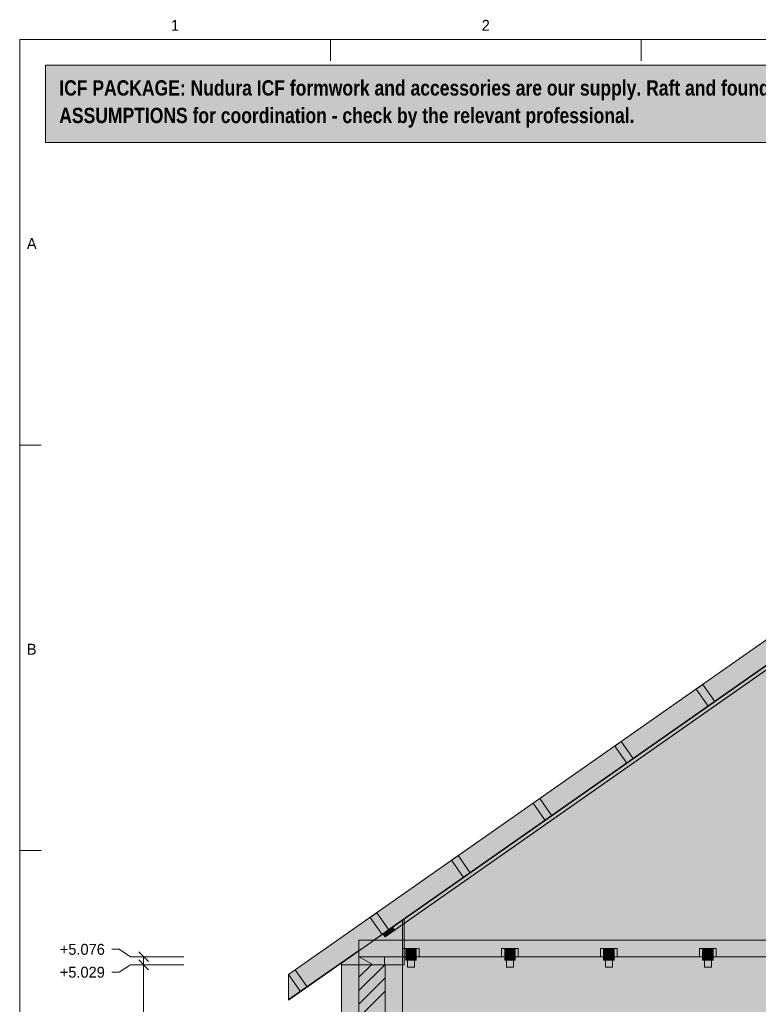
# Model space of a CAD drawing. Header units: millimetres. Extents: x 17 to 413, y 4 to 292.
# Tile 11 of 19: x 20 to 106, y 178 to 292. Entities that reach past the tile are written whole.
import ezdxf
from ezdxf.enums import TextEntityAlignment as Align

# ---------------------------------------------------------------- set-up
doc = ezdxf.new("R2010")
doc.units = ezdxf.units.MM
for name, color, linetype in [('FILL-C_BDBDBF', 7, 'Continuous'), ('FILL-C_CCB294', 7, 'Continuous'), ('FILL-EPS', 7, 'Continuous'), ('FILL-WHITE', 7, 'Continuous'), ('LINE-CORE', 7, 'Continuous'), ('LINE-INK', 7, 'Continuous'), ('LINE-RED', 7, 'Continuous'), ('LINE-STEEL_GREY', 7, 'Continuous'), ('LINE-TIMBER_DK', 7, 'Continuous'), ('TEXT-INK', 7, 'Continuous'), ('TEXT-STEEL_GREY', 7, 'Continuous')]:
    doc.layers.add(name, color=color, linetype=linetype)
doc.styles.add('OpenSansCondensed-Bold', font='OpenSansCondensed-Bold.ttf')

msp = doc.modelspace()

# ---------------------------------------------------------------- hatches: boundary and pattern name
at = {"layer": 'FILL-C_BDBDBF', "true_color": 0xbdbdbf}
h = msp.add_hatch(color=9, dxfattribs=at)
h.dxf.hatch_style = 1
h.paths.add_polyline_path([(62.48, 182.39), (62.48, 176.31), (61.96, 176.31), (59.43, 176.31), (59.43, 182.39), (59.5, 182.39)])
at = {"layer": 'FILL-C_CCB294', "true_color": 0xccb294}
h = msp.add_hatch(color=253, dxfattribs=at)
h.dxf.hatch_style = 1
h.paths.add_polyline_path([(59.43, 182.39), (59.43, 183.05), (59.43, 183.33), (60.32, 183.33), (62.43, 183.33), (62.43, 182.67), (62.43, 182.39), (61.55, 182.39)])
h = msp.add_hatch(color=253, dxfattribs=at)
h.dxf.hatch_style = 1
h.paths.add_polyline_path([(59.43, 182.39), (59.43, 183.05), (59.43, 183.33), (60.32, 183.33), (62.43, 183.33), (62.43, 182.67), (62.43, 182.39), (61.55, 182.39)])
at = {"layer": 'FILL-EPS', "true_color": 0xccffff}
h = msp.add_hatch(color=7, dxfattribs=at)
h.dxf.hatch_style = 1
h.paths.add_polyline_path([(57.4, 182.39), (59.43, 182.39), (59.43, 176.31), (59.41, 176.31), (59.41, 176.05), (59.41, 175.81), (58.41, 175.81), (57.4, 175.81), (57.4, 178.04), (57.4, 179.21), (57.4, 180.02)])
h = msp.add_hatch(color=7, dxfattribs=at)
h.dxf.hatch_style = 1
h.paths.add_polyline_path([(64.51, 177.41), (64.51, 176.31), (62.48, 176.31), (62.48, 182.39), (64.51, 182.39)])
at = {"layer": 'FILL-WHITE', "true_color": 0xfff5f0}
h = msp.add_hatch(color=7, dxfattribs=at)
h.dxf.hatch_style = 1
h.paths.add_polyline_path([(23, 278), (307, 278), (307, 287), (23, 287)])
at = {"layer": 'FILL-WHITE', "true_color": 0xffffff}
h = msp.add_hatch(color=7, dxfattribs=at)
h.dxf.hatch_style = 1
h.paths.add_polyline_path([(51.26, 181.27), (156.3, 254.82), (156.3, 251.84), (51.26, 178.29), (51.26, 181.27)])
h = msp.add_hatch(color=7, dxfattribs=at)
h.dxf.hatch_style = 1
h.paths.add_polyline_path([(51.26, 178.29), (51.26, 181.27), (156.3, 254.82), (156.3, 251.84), (51.26, 178.29)])
h = msp.add_hatch(color=7, dxfattribs=at)
h.dxf.hatch_style = 1
h.paths.add_polyline_path([(51.26, 181.27), (156.3, 254.82), (156.3, 251.84), (51.26, 178.29)])
h = msp.add_hatch(color=7, dxfattribs=at)
h.dxf.hatch_style = 1
h.paths.add_polyline_path([(51.26, 181.27), (156.3, 254.82), (156.3, 251.84), (51.26, 178.29), (51.26, 181.27)])
h = msp.add_hatch(color=7, dxfattribs=at)
h.dxf.hatch_style = 1
h.paths.add_polyline_path([(51.26, 181.27), (59.43, 186.99), (156.3, 254.82), (156.3, 251.89), (61.16, 185.27), (59.43, 185.27), (59.43, 184.06), (51.26, 178.34)])
h = msp.add_hatch(color=7, dxfattribs=at)
h.dxf.hatch_style = 1
h.paths.add_polyline_path([(51.26, 181.27), (51.26, 181.27), (156.3, 254.82), (156.3, 251.89), (61.16, 185.27), (59.43, 185.27), (59.43, 184.06), (51.26, 178.34), (51.26, 181.27), (51.26, 181.27)])
h = msp.add_hatch(color=7, dxfattribs=at)
h.dxf.hatch_style = 1
h.paths.add_polyline_path([(51.26, 181.27), (59.43, 186.99), (156.3, 254.82), (156.3, 251.89), (61.16, 185.27), (59.43, 185.27), (59.43, 184.06), (51.26, 178.34)])
h = msp.add_hatch(color=7, dxfattribs=at)
h.dxf.hatch_style = 1
h.paths.add_polyline_path([(51.26, 181.27), (51.26, 181.27), (156.3, 254.82), (156.3, 251.89), (61.16, 185.27), (59.43, 185.27), (59.43, 184.06), (51.26, 178.34), (51.26, 181.27), (51.26, 181.27)])
h = msp.add_hatch(color=7, dxfattribs=at)
h.dxf.hatch_style = 1
h.paths.add_polyline_path([(51.26, 181.27), (59.43, 186.99), (156.3, 254.82), (156.3, 251.89), (61.16, 185.27), (59.43, 185.27), (59.43, 184.06), (51.26, 178.34)])
h = msp.add_hatch(color=7, dxfattribs=at)
h.dxf.hatch_style = 1
h.paths.add_polyline_path([(51.26, 181.27), (51.26, 181.27), (156.3, 254.82), (156.3, 251.89), (61.16, 185.27), (59.43, 185.27), (59.43, 184.06), (51.26, 178.34), (51.26, 181.27), (51.26, 181.27)])
h = msp.add_hatch(color=7, dxfattribs=at)
h.dxf.hatch_style = 1
h.paths.add_polyline_path([(51.26, 181.27), (59.43, 186.99), (156.3, 254.82), (156.3, 251.89), (61.16, 185.27), (59.43, 185.27), (59.43, 184.06), (51.26, 178.34)])
h = msp.add_hatch(color=7, dxfattribs=at)
h.dxf.hatch_style = 1
h.paths.add_polyline_path([(51.26, 181.27), (51.26, 181.27), (156.3, 254.82), (156.3, 251.89), (61.16, 185.27), (59.43, 185.27), (59.43, 184.06), (51.26, 178.34), (51.26, 181.27), (51.26, 181.27)])
h = msp.add_hatch(color=7, dxfattribs=at)
h.dxf.hatch_style = 1
h.paths.add_polyline_path([(51.26, 181.27), (59.43, 186.99), (156.3, 254.82), (156.3, 251.89), (61.16, 185.27), (59.43, 185.27), (59.43, 184.06), (51.26, 178.34)])
h = msp.add_hatch(color=7, dxfattribs=at)
h.dxf.hatch_style = 1
h.paths.add_polyline_path([(51.26, 181.27), (51.26, 181.27), (156.3, 254.82), (156.3, 251.89), (61.16, 185.27), (59.43, 185.27), (59.43, 184.06), (51.26, 178.34), (51.26, 181.27), (51.26, 181.27)])
h = msp.add_hatch(color=7, dxfattribs=at)
h.dxf.hatch_style = 1
h.paths.add_polyline_path([(51.26, 181.27), (59.43, 186.99), (156.3, 254.82), (156.3, 251.89), (61.16, 185.27), (59.43, 185.27), (59.43, 184.06), (51.26, 178.34)])
h = msp.add_hatch(color=7, dxfattribs=at)
h.dxf.hatch_style = 1
h.paths.add_polyline_path([(51.26, 181.27), (51.26, 181.27), (156.3, 254.82), (156.3, 251.89), (61.16, 185.27), (59.43, 185.27), (59.43, 184.06), (51.26, 178.34), (51.26, 181.27), (51.26, 181.27)])
h = msp.add_hatch(color=7, dxfattribs=at)
h.dxf.hatch_style = 1
h.paths.add_polyline_path([(51.26, 181.27), (59.43, 186.99), (156.3, 254.82), (156.3, 251.89), (61.16, 185.27), (59.43, 185.27), (59.43, 184.06), (51.26, 178.34)])
h = msp.add_hatch(color=7, dxfattribs=at)
h.dxf.hatch_style = 1
h.paths.add_polyline_path([(51.26, 181.27), (51.26, 181.27), (156.3, 254.82), (156.3, 251.89), (61.16, 185.27), (59.43, 185.27), (59.43, 184.06), (51.26, 178.34), (51.26, 181.27), (51.26, 181.27)])
h = msp.add_hatch(color=7, dxfattribs=at)
h.dxf.hatch_style = 1
h.paths.add_polyline_path([(64.52, 187.57), (148.53, 246.4), (164.07, 246.4), (248.09, 187.57), (248.09, 136.67), (64.52, 136.67)])
h.paths.add_polyline_path([(176.8, 154.46), (176.8, 175.81), (162.79, 175.81), (162.79, 154.46)], flags=0)
h = msp.add_hatch(color=7, dxfattribs=at)
h.dxf.hatch_style = 1
h.paths.add_polyline_path([(64.52, 182.39), (64.72, 182.39), (64.72, 187.71), (148.53, 246.4), (164.07, 246.4), (165.17, 245.63), (165.97, 245.07), (165.99, 245.06), (247.16, 188.22), (247.89, 187.71), (247.89, 182.39), (248.09, 182.39), (248.09, 136.67), (64.52, 136.67)])
h.paths.add_polyline_path([(177.3, 154.46), (177.3, 176.31), (177.27, 176.3), (177.27, 176.31), (162.29, 176.31), (162.29, 154.46)], flags=0)
h = msp.add_hatch(color=7, dxfattribs=at)
h.dxf.hatch_style = 1
h.paths.add_polyline_path([(63.34, 186.79), (127.7, 231.85), (127.76, 231.77), (127.76, 231.76), (127.95, 231.49), (63.59, 186.43), (63.34, 186.79)])
h = msp.add_hatch(color=7, dxfattribs=at)
h.dxf.hatch_style = 1
h.paths.add_polyline_path([(62.48, 185.64), (62.23, 186), (125.44, 230.27), (125.5, 230.18), (125.69, 229.91), (62.48, 185.64), (62.47, 185.64)])
h = msp.add_hatch(color=7, dxfattribs=at)
h.dxf.hatch_style = 1
h.paths.add_polyline_path([(100.83, 212.99), (100.06, 212.46), (98.66, 214.45), (99.43, 214.99)])
h = msp.add_hatch(color=7, dxfattribs=at)
h.dxf.hatch_style = 1
h.paths.add_polyline_path([(100.83, 212.99), (100.06, 212.46), (98.66, 214.45), (99.43, 214.99)])
h = msp.add_hatch(color=7, dxfattribs=at)
h.dxf.hatch_style = 1
h.paths.add_polyline_path([(89.95, 208.36), (91.35, 206.36), (90.58, 205.82), (89.18, 207.82)])
h = msp.add_hatch(color=7, dxfattribs=at)
h.dxf.hatch_style = 1
h.paths.add_polyline_path([(89.95, 208.36), (91.35, 206.36), (90.58, 205.82), (89.18, 207.82)])
h = msp.add_hatch(color=7, dxfattribs=at)
h.dxf.hatch_style = 1
h.paths.add_polyline_path([(80.47, 201.72), (81.87, 199.72), (81.1, 199.18), (79.7, 201.18)])
h = msp.add_hatch(color=7, dxfattribs=at)
h.dxf.hatch_style = 1
h.paths.add_polyline_path([(80.47, 201.72), (81.87, 199.72), (81.1, 199.18), (79.7, 201.18)])
h = msp.add_hatch(color=7, dxfattribs=at)
h.dxf.hatch_style = 1
h.paths.add_polyline_path([(72.39, 193.08), (71.62, 192.54), (70.22, 194.54), (70.99, 195.08)])
h = msp.add_hatch(color=7, dxfattribs=at)
h.dxf.hatch_style = 1
h.paths.add_polyline_path([(72.39, 193.08), (71.62, 192.54), (70.22, 194.54), (70.99, 195.08)])
h = msp.add_hatch(color=7, dxfattribs=at)
h.dxf.hatch_style = 1
h.paths.add_polyline_path([(62.91, 186.45), (62.14, 185.91), (60.74, 187.9), (61.51, 188.44)])
h = msp.add_hatch(color=7, dxfattribs=at)
h.dxf.hatch_style = 1
h.paths.add_polyline_path([(62.91, 186.45), (62.14, 185.91), (60.74, 187.9), (61.51, 188.44)])
h = msp.add_hatch(color=7, dxfattribs=at)
h.dxf.hatch_style = 1
h.paths.add_polyline_path([(57.4, 136.67), (57.4, 166.04), (57.4, 166.06), (57.4, 182.59), (64.52, 187.57), (64.52, 187.6), (64.52, 187.6), (64.53, 187.6), (64.53, 187.6), (64.53, 187.59), (64.52, 187.57), (64.52, 136.67)])
h = msp.add_hatch(color=7, dxfattribs=at)
h.dxf.hatch_style = 1
h.paths.add_polyline_path([(57.4, 182.59), (60.94, 185.07), (64.52, 187.57), (64.52, 182.39), (57.4, 182.39)])
h = msp.add_hatch(color=7, dxfattribs=at)
h.dxf.hatch_style = 1
h.paths.add_polyline_path([(62.48, 185.64), (62.23, 186), (63.34, 186.79), (63.59, 186.43)])
h = msp.add_hatch(color=7, dxfattribs=at)
h.dxf.hatch_style = 1
h.paths.add_polyline_path([(64.72, 187.71), (64.72, 182.39), (64.52, 182.39), (64.52, 187.57)])
h = msp.add_hatch(color=7, dxfattribs=at)
h.dxf.hatch_style = 1
h.paths.add_polyline_path([(59.43, 185.27), (253.17, 185.27), (253.17, 183.33), (59.43, 183.33)])
h = msp.add_hatch(color=7, dxfattribs=at)
h.dxf.hatch_style = 1
h.paths.add_polyline_path([(59.43, 185.27), (253.17, 185.27), (253.17, 183.33), (59.43, 183.33)])
h = msp.add_hatch(color=7, dxfattribs=at)
h.dxf.hatch_style = 1
h.paths.add_polyline_path([(59.43, 185.27), (253.17, 185.27), (253.17, 183.33), (59.43, 183.33)])
h = msp.add_hatch(color=7, dxfattribs=at)
h.dxf.hatch_style = 1
h.paths.add_polyline_path([(59.43, 185.27), (253.17, 185.27), (253.17, 183.33), (59.43, 183.33)])
h = msp.add_hatch(color=7, dxfattribs=at)
h.dxf.hatch_style = 1
h.paths.add_polyline_path([(59.43, 185.27), (253.17, 185.27), (253.17, 183.33), (59.43, 183.33)])
h = msp.add_hatch(color=7, dxfattribs=at)
h.dxf.hatch_style = 1
h.paths.add_polyline_path([(59.43, 185.27), (253.17, 185.27), (253.17, 183.33), (59.43, 183.33)])
h = msp.add_hatch(color=7, dxfattribs=at)
h.dxf.hatch_style = 1
h.paths.add_polyline_path([(59.43, 185.27), (253.17, 185.27), (253.17, 183.33), (59.43, 183.33)])
h = msp.add_hatch(color=7, dxfattribs=at)
h.dxf.hatch_style = 1
h.paths.add_polyline_path([(59.43, 185.27), (253.17, 185.27), (253.17, 183.33), (59.43, 183.33)])
h = msp.add_hatch(color=7, dxfattribs=at)
h.dxf.hatch_style = 1
h.paths.add_polyline_path([(59.43, 185.27), (253.17, 185.27), (253.17, 183.33), (59.43, 183.33)])
h = msp.add_hatch(color=7, dxfattribs=at)
h.dxf.hatch_style = 1
h.paths.add_polyline_path([(59.43, 185.27), (253.17, 185.27), (253.17, 183.33), (59.43, 183.33)])
h = msp.add_hatch(color=7, dxfattribs=at)
h.dxf.hatch_style = 1
h.paths.add_polyline_path([(59.43, 185.27), (253.17, 185.27), (253.17, 183.33), (59.43, 183.33)])
h = msp.add_hatch(color=7, dxfattribs=at)
h.dxf.hatch_style = 1
h.paths.add_polyline_path([(59.43, 185.27), (253.17, 185.27), (253.17, 183.33), (59.43, 183.33)])
h = msp.add_hatch(color=7, dxfattribs=at)
h.dxf.hatch_style = 1
h.paths.add_polyline_path([(59.43, 185.27), (253.17, 185.27), (253.17, 183.33), (59.43, 183.33)])
h = msp.add_hatch(color=7, dxfattribs=at)
h.dxf.hatch_style = 1
h.paths.add_polyline_path([(59.43, 185.27), (253.17, 185.27), (253.17, 183.33), (59.43, 183.33)])
h = msp.add_hatch(color=7, dxfattribs=at)
h.dxf.hatch_style = 1
h.paths.add_polyline_path([(59.43, 183.33), (62.43, 183.33), (62.43, 182.39), (59.43, 182.39)])
h = msp.add_hatch(color=7, dxfattribs=at)
h.dxf.hatch_style = 1
h.paths.add_polyline_path([(64.52, 184.27), (64.88, 184.27), (66.46, 184.27), (66.46, 183.33), (66.1, 183.33), (66.1, 182.93), (64.88, 182.93), (64.88, 183.33), (64.52, 183.33)])
h = msp.add_hatch(color=7, dxfattribs=at)
h.dxf.hatch_style = 1
h.paths.add_polyline_path([(66.1, 184.27), (66.46, 184.27), (66.46, 183.33), (66.1, 183.33), (66.1, 182.93), (64.88, 182.93), (64.88, 183.33), (64.52, 183.33), (64.52, 184.27)])
h = msp.add_hatch(color=7, dxfattribs=at)
h.dxf.hatch_style = 1
h.paths.add_polyline_path([(64.88, 184.27), (66.1, 184.27), (66.1, 182.93), (64.88, 182.93)])
h = msp.add_hatch(color=7, dxfattribs=at)
h.dxf.hatch_style = 1
h.paths.add_polyline_path([(64.88, 184.27), (66.1, 184.27), (66.1, 182.93), (64.88, 182.93)])
h = msp.add_hatch(color=7, dxfattribs=at)
h.dxf.hatch_style = 1
h.paths.add_polyline_path([(65.09, 183.93), (65.89, 183.93), (65.89, 182.13), (65.09, 182.13)])
h = msp.add_hatch(color=7, dxfattribs=at)
h.dxf.hatch_style = 1
h.paths.add_polyline_path([(65.09, 183.93), (65.89, 183.93), (65.89, 182.13), (65.09, 182.13)])
h = msp.add_hatch(color=7, dxfattribs=at)
h.dxf.hatch_style = 1
h.paths.add_polyline_path([(76.03, 184.27), (76.39, 184.27), (77.97, 184.27), (77.97, 183.33), (77.61, 183.33), (77.61, 182.93), (76.39, 182.93), (76.39, 183.33), (76.03, 183.33)])
h = msp.add_hatch(color=7, dxfattribs=at)
h.dxf.hatch_style = 1
h.paths.add_polyline_path([(77.61, 184.27), (77.97, 184.27), (77.97, 183.33), (77.61, 183.33), (77.61, 182.93), (76.39, 182.93), (76.39, 183.33), (76.03, 183.33), (76.03, 184.27)])
h = msp.add_hatch(color=7, dxfattribs=at)
h.dxf.hatch_style = 1
h.paths.add_polyline_path([(76.39, 184.27), (77.61, 184.27), (77.61, 182.93), (76.39, 182.93)])
h = msp.add_hatch(color=7, dxfattribs=at)
h.dxf.hatch_style = 1
h.paths.add_polyline_path([(76.39, 184.27), (77.61, 184.27), (77.61, 182.93), (76.39, 182.93)])
h = msp.add_hatch(color=7, dxfattribs=at)
h.dxf.hatch_style = 1
h.paths.add_polyline_path([(76.6, 183.93), (77.4, 183.93), (77.4, 182.13), (76.6, 182.13)])
h = msp.add_hatch(color=7, dxfattribs=at)
h.dxf.hatch_style = 1
h.paths.add_polyline_path([(76.6, 183.93), (77.4, 183.93), (77.4, 182.13), (76.6, 182.13)])
h = msp.add_hatch(color=7, dxfattribs=at)
h.dxf.hatch_style = 1
h.paths.add_polyline_path([(87.54, 184.27), (87.9, 184.27), (89.48, 184.27), (89.48, 183.33), (89.12, 183.33), (89.12, 182.93), (87.9, 182.93), (87.9, 183.33), (87.54, 183.33)])
h = msp.add_hatch(color=7, dxfattribs=at)
h.dxf.hatch_style = 1
h.paths.add_polyline_path([(89.12, 184.27), (89.48, 184.27), (89.48, 183.33), (89.12, 183.33), (89.12, 182.93), (87.9, 182.93), (87.9, 183.33), (87.54, 183.33), (87.54, 184.27)])
h = msp.add_hatch(color=7, dxfattribs=at)
h.dxf.hatch_style = 1
h.paths.add_polyline_path([(87.9, 184.27), (89.12, 184.27), (89.12, 182.93), (87.9, 182.93)])
h = msp.add_hatch(color=7, dxfattribs=at)
h.dxf.hatch_style = 1
h.paths.add_polyline_path([(87.9, 184.27), (89.12, 184.27), (89.12, 182.93), (87.9, 182.93)])
h = msp.add_hatch(color=7, dxfattribs=at)
h.dxf.hatch_style = 1
h.paths.add_polyline_path([(88.11, 183.93), (88.91, 183.93), (88.91, 182.13), (88.11, 182.13)])
h = msp.add_hatch(color=7, dxfattribs=at)
h.dxf.hatch_style = 1
h.paths.add_polyline_path([(88.91, 183.93), (88.91, 182.13), (88.11, 182.13), (88.11, 183.93)])
h = msp.add_hatch(color=7, dxfattribs=at)
h.dxf.hatch_style = 1
h.paths.add_polyline_path([(99.05, 184.27), (99.41, 184.27), (100.99, 184.27), (100.99, 183.33), (100.63, 183.33), (100.63, 182.93), (99.41, 182.93), (99.41, 183.33), (99.05, 183.33)])
h = msp.add_hatch(color=7, dxfattribs=at)
h.dxf.hatch_style = 1
h.paths.add_polyline_path([(100.63, 184.27), (100.99, 184.27), (100.99, 183.33), (100.63, 183.33), (100.63, 182.93), (99.41, 182.93), (99.41, 183.33), (99.05, 183.33), (99.05, 184.27)])
h = msp.add_hatch(color=7, dxfattribs=at)
h.dxf.hatch_style = 1
h.paths.add_polyline_path([(99.41, 184.27), (100.63, 184.27), (100.63, 182.93), (99.41, 182.93)])
h = msp.add_hatch(color=7, dxfattribs=at)
h.dxf.hatch_style = 1
h.paths.add_polyline_path([(99.41, 184.27), (100.63, 184.27), (100.63, 182.93), (99.41, 182.93)])
h = msp.add_hatch(color=7, dxfattribs=at)
h.dxf.hatch_style = 1
h.paths.add_polyline_path([(99.62, 183.93), (100.42, 183.93), (100.42, 182.13), (99.62, 182.13)])
h = msp.add_hatch(color=7, dxfattribs=at)
h.dxf.hatch_style = 1
h.paths.add_polyline_path([(100.42, 183.93), (100.42, 182.13), (99.62, 182.13), (99.62, 183.93)])
h = msp.add_hatch(color=7, dxfattribs=at)
h.dxf.hatch_style = 1
h.paths.add_polyline_path([(57.4, 182.39), (64.51, 182.39), (64.51, 182.4), (64.51, 182.39), (64.52, 182.39), (64.52, 136.67), (64.52, 136.67), (64.52, 136.67), (64.52, 136.65), (64.52, 136.64), (64.52, 136.64), (64.52, 136.64), (64.52, 136.64), (64.52, 136.64), (64.51, 136.67), (57.4, 136.67), (57.4, 166.08), (57.4, 166.1)])
h = msp.add_hatch(color=7, dxfattribs=at)
h.dxf.hatch_style = 1
h.paths.add_polyline_path([(57.4, 182.39), (64.51, 182.39), (64.51, 136.67), (57.4, 136.67)])
h = msp.add_hatch(color=7, dxfattribs=at)
h.dxf.hatch_style = 1
h.paths.add_polyline_path([(53.43, 179.81), (52.66, 179.27), (51.26, 181.27), (52.03, 181.81)])
h = msp.add_hatch(color=7, dxfattribs=at)
h.dxf.hatch_style = 1
h.paths.add_polyline_path([(53.43, 179.81), (52.66, 179.27), (51.26, 181.27), (52.03, 181.81)])

# ---------------------------------------------------------------- linework, layer by layer
at = {"layer": 'LINE-CORE', "lineweight": 5}
for points in [[(51.26, 181.27), (51.26, 181.27), (51.26, 181.27), (156.3, 254.82), (156.3, 251.84), (156.3, 251.84), (156.3, 251.84), (156.3, 251.84), (51.26, 178.29), (51.26, 181.27), (51.26, 181.27)], [(51.26, 178.29), (51.26, 181.27), (156.3, 254.82), (156.3, 254.82), (156.3, 254.82), (156.3, 254.82), (156.3, 251.84), (51.26, 178.29), (51.26, 178.29)], [(51.26, 181.27), (156.3, 254.82), (156.3, 254.82), (156.3, 254.82), (156.3, 254.82), (156.3, 251.84), (51.26, 178.29), (51.26, 178.29), (51.26, 178.29)], [(51.26, 181.27), (51.26, 181.27), (51.26, 181.27), (156.3, 254.82), (156.3, 251.84), (156.3, 251.84), (156.3, 251.84), (156.3, 251.84), (51.26, 178.29), (51.26, 181.27), (51.26, 181.27)], [(51.26, 181.27), (59.43, 186.99), (156.3, 254.82), (156.3, 251.89), (61.16, 185.27), (59.43, 185.27), (59.43, 184.06), (51.26, 178.34)], [(51.26, 181.27), (51.26, 181.27), (156.3, 254.82), (156.3, 251.89), (61.16, 185.27), (59.43, 185.27), (59.43, 184.06), (59.43, 184.06), (59.43, 184.06), (59.43, 184.06), (51.26, 178.34), (51.26, 181.27), (51.26, 181.27)], [(51.26, 181.27), (59.43, 186.99), (156.3, 254.82), (156.3, 251.89), (61.16, 185.27), (59.43, 185.27), (59.43, 184.06), (51.26, 178.34)], [(51.26, 181.27), (51.26, 181.27), (156.3, 254.82), (156.3, 251.89), (61.16, 185.27), (59.43, 185.27), (59.43, 184.06), (59.43, 184.06), (59.43, 184.06), (59.43, 184.06), (51.26, 178.34), (51.26, 181.27), (51.26, 181.27)], [(51.26, 181.27), (59.43, 186.99), (156.3, 254.82), (156.3, 251.89), (61.16, 185.27), (59.43, 185.27), (59.43, 184.06), (51.26, 178.34)], [(51.26, 181.27), (51.26, 181.27), (156.3, 254.82), (156.3, 251.89), (61.16, 185.27), (59.43, 185.27), (59.43, 184.06), (59.43, 184.06), (59.43, 184.06), (59.43, 184.06), (51.26, 178.34), (51.26, 181.27), (51.26, 181.27)], [(51.26, 181.27), (59.43, 186.99), (156.3, 254.82), (156.3, 251.89), (61.16, 185.27), (59.43, 185.27), (59.43, 184.06), (51.26, 178.34)], [(51.26, 181.27), (51.26, 181.27), (156.3, 254.82), (156.3, 251.89), (61.16, 185.27), (59.43, 185.27), (59.43, 184.06), (59.43, 184.06), (59.43, 184.06), (59.43, 184.06), (51.26, 178.34), (51.26, 181.27), (51.26, 181.27)], [(51.26, 181.27), (59.43, 186.99), (156.3, 254.82), (156.3, 251.89), (61.16, 185.27), (59.43, 185.27), (59.43, 184.06), (51.26, 178.34)], [(51.26, 181.27), (51.26, 181.27), (156.3, 254.82), (156.3, 251.89), (61.16, 185.27), (59.43, 185.27), (59.43, 184.06), (59.43, 184.06), (59.43, 184.06), (59.43, 184.06), (51.26, 178.34), (51.26, 181.27), (51.26, 181.27)], [(51.26, 181.27), (59.43, 186.99), (156.3, 254.82), (156.3, 251.89), (61.16, 185.27), (59.43, 185.27), (59.43, 184.06), (51.26, 178.34)], [(51.26, 181.27), (51.26, 181.27), (156.3, 254.82), (156.3, 251.89), (61.16, 185.27), (59.43, 185.27), (59.43, 184.06), (59.43, 184.06), (59.43, 184.06), (59.43, 184.06), (51.26, 178.34), (51.26, 181.27), (51.26, 181.27)], [(51.26, 181.27), (59.43, 186.99), (156.3, 254.82), (156.3, 251.89), (61.16, 185.27), (59.43, 185.27), (59.43, 184.06), (51.26, 178.34)], [(51.26, 181.27), (51.26, 181.27), (156.3, 254.82), (156.3, 251.89), (61.16, 185.27), (59.43, 185.27), (59.43, 184.06), (59.43, 184.06), (59.43, 184.06), (59.43, 184.06), (51.26, 178.34), (51.26, 181.27), (51.26, 181.27)], [(64.52, 187.57), (148.53, 246.4), (164.07, 246.4), (164.07, 246.4), (164.07, 246.4), (248.09, 187.57), (248.09, 187.57), (248.09, 136.67), (248.09, 136.67), (64.52, 136.67)], [(64.52, 182.39), (64.72, 182.39), (64.72, 187.71), (148.53, 246.4), (148.53, 246.4), (148.53, 246.4), (164.07, 246.4), (164.07, 246.4), (165.17, 245.63), (165.97, 245.07), (165.99, 245.06), (247.16, 188.22), (247.89, 187.71), (247.89, 182.39), (248.09, 182.39), (248.09, 136.67), (248.09, 136.67), (64.52, 136.67)], [(63.34, 186.79), (127.7, 231.85), (127.76, 231.77), (127.76, 231.76), (127.76, 231.76), (127.95, 231.49), (63.59, 186.43), (63.59, 186.43), (63.59, 186.43), (63.34, 186.79)], [(62.48, 185.64), (62.23, 186), (125.44, 230.27), (125.44, 230.27), (125.44, 230.27), (125.44, 230.27), (125.5, 230.18), (125.69, 229.91), (62.48, 185.64), (62.48, 185.64), (62.47, 185.64)], [(100.83, 212.99), (100.06, 212.46), (98.66, 214.45), (99.43, 214.99)], [(100.83, 212.99), (100.06, 212.46), (98.66, 214.45), (99.43, 214.99)], [(89.95, 208.36), (89.95, 208.36), (91.35, 206.36), (90.58, 205.82), (90.58, 205.82), (90.58, 205.82), (89.18, 207.82), (89.95, 208.36)], [(89.95, 208.36), (89.95, 208.36), (91.35, 206.36), (90.58, 205.82), (90.58, 205.82), (90.58, 205.82), (89.18, 207.82), (89.95, 208.36)], [(80.47, 201.72), (80.47, 201.72), (81.87, 199.72), (81.1, 199.18), (81.1, 199.18), (81.1, 199.18), (79.7, 201.18), (80.47, 201.72)], [(80.47, 201.72), (80.47, 201.72), (81.87, 199.72), (81.1, 199.18), (81.1, 199.18), (81.1, 199.18), (79.7, 201.18), (80.47, 201.72)], [(72.39, 193.08), (71.62, 192.54), (70.22, 194.54), (70.99, 195.08)], [(72.39, 193.08), (71.62, 192.54), (70.22, 194.54), (70.99, 195.08)], [(62.91, 186.45), (62.14, 185.91), (60.74, 187.9), (61.51, 188.44)], [(62.91, 186.45), (62.14, 185.91), (60.74, 187.9), (61.51, 188.44)], [(57.4, 136.67), (57.4, 166.04), (57.4, 166.06), (57.4, 182.59), (64.52, 187.57), (64.52, 187.6), (64.52, 187.6), (64.53, 187.6), (64.53, 187.6), (64.53, 187.59), (64.52, 187.57), (64.52, 136.67), (57.4, 136.67)], [(57.4, 182.59), (57.4, 182.59), (57.4, 182.59), (60.94, 185.07), (64.52, 187.57), (64.52, 182.39), (64.52, 182.39), (57.4, 182.39), (57.4, 182.59)], [(62.48, 185.64), (62.48, 185.64), (62.23, 186), (63.34, 186.79), (63.34, 186.79), (63.34, 186.79), (63.59, 186.43), (62.48, 185.64)], [(64.72, 187.71), (64.72, 182.39), (64.72, 182.39), (64.72, 182.39), (64.52, 182.39), (64.52, 187.57)], [(59.43, 185.27), (253.17, 185.27), (253.17, 183.33), (253.17, 183.33), (59.43, 183.33), (59.43, 185.27)], [(59.43, 185.27), (253.17, 185.27), (253.17, 185.27), (253.17, 183.33), (59.43, 183.33), (59.43, 183.33)], [(59.43, 185.27), (253.17, 185.27), (253.17, 183.33), (253.17, 183.33), (59.43, 183.33), (59.43, 185.27)], [(59.43, 185.27), (253.17, 185.27), (253.17, 185.27), (253.17, 183.33), (59.43, 183.33), (59.43, 183.33)], [(59.43, 185.27), (253.17, 185.27), (253.17, 183.33), (253.17, 183.33), (59.43, 183.33), (59.43, 185.27)], [(59.43, 185.27), (253.17, 185.27), (253.17, 185.27), (253.17, 183.33), (59.43, 183.33), (59.43, 183.33)], [(59.43, 185.27), (253.17, 185.27), (253.17, 183.33), (253.17, 183.33), (59.43, 183.33), (59.43, 185.27)], [(59.43, 185.27), (253.17, 185.27), (253.17, 185.27), (253.17, 183.33), (59.43, 183.33), (59.43, 183.33)], [(59.43, 185.27), (253.17, 185.27), (253.17, 183.33), (253.17, 183.33), (59.43, 183.33), (59.43, 185.27)], [(59.43, 185.27), (253.17, 185.27), (253.17, 185.27), (253.17, 183.33), (59.43, 183.33), (59.43, 183.33)], [(59.43, 185.27), (253.17, 185.27), (253.17, 183.33), (253.17, 183.33), (59.43, 183.33), (59.43, 185.27)], [(59.43, 185.27), (253.17, 185.27), (253.17, 185.27), (253.17, 183.33), (59.43, 183.33), (59.43, 183.33)], [(59.43, 185.27), (253.17, 185.27), (253.17, 183.33), (253.17, 183.33), (59.43, 183.33), (59.43, 185.27)], [(59.43, 185.27), (253.17, 185.27), (253.17, 185.27), (253.17, 183.33), (59.43, 183.33), (59.43, 183.33)], [(59.43, 183.33), (62.43, 183.33), (62.43, 183.33), (62.43, 182.39), (59.43, 182.39), (59.43, 182.39)], [(64.52, 184.27), (64.88, 184.27), (64.88, 184.27), (66.46, 184.27), (66.46, 183.33), (66.1, 183.33), (66.1, 182.93), (66.1, 182.93), (64.88, 182.93), (64.88, 183.33), (64.52, 183.33)], [(66.1, 184.27), (66.1, 184.27), (66.46, 184.27), (66.46, 183.33), (66.1, 183.33), (66.1, 182.93), (64.88, 182.93), (64.88, 182.93), (64.88, 183.33), (64.52, 183.33), (64.52, 184.27)], [(64.88, 184.27), (66.1, 184.27), (66.1, 184.27), (66.1, 182.93), (64.88, 182.93), (64.88, 182.93)], [(64.88, 184.27), (64.88, 184.27), (66.1, 184.27), (66.1, 182.93), (66.1, 182.93), (64.88, 182.93)], [(65.09, 183.93), (65.89, 183.93), (65.89, 183.93), (65.89, 182.13), (65.09, 182.13), (65.09, 182.13)], [(65.09, 183.93), (65.89, 183.93), (65.89, 182.13), (65.89, 182.13), (65.09, 182.13), (65.09, 183.93)], [(76.03, 184.27), (76.39, 184.27), (76.39, 184.27), (77.97, 184.27), (77.97, 183.33), (77.61, 183.33), (77.61, 182.93), (77.61, 182.93), (76.39, 182.93), (76.39, 183.33), (76.03, 183.33)], [(77.61, 184.27), (77.61, 184.27), (77.97, 184.27), (77.97, 183.33), (77.61, 183.33), (77.61, 182.93), (76.39, 182.93), (76.39, 182.93), (76.39, 183.33), (76.03, 183.33), (76.03, 184.27)], [(76.39, 184.27), (77.61, 184.27), (77.61, 184.27), (77.61, 182.93), (76.39, 182.93), (76.39, 182.93)], [(76.39, 184.27), (77.61, 184.27), (77.61, 182.93), (77.61, 182.93), (76.39, 182.93), (76.39, 184.27)], [(76.6, 183.93), (77.4, 183.93), (77.4, 182.13), (76.6, 182.13)], [(76.6, 183.93), (77.4, 183.93), (77.4, 182.13), (76.6, 182.13)], [(87.54, 184.27), (87.9, 184.27), (87.9, 184.27), (89.48, 184.27), (89.48, 183.33), (89.12, 183.33), (89.12, 182.93), (89.12, 182.93), (87.9, 182.93), (87.9, 183.33), (87.54, 183.33)], [(89.12, 184.27), (89.12, 184.27), (89.48, 184.27), (89.48, 183.33), (89.12, 183.33), (89.12, 182.93), (87.9, 182.93), (87.9, 182.93), (87.9, 183.33), (87.54, 183.33), (87.54, 184.27)], [(87.9, 184.27), (89.12, 184.27), (89.12, 184.27), (89.12, 182.93), (87.9, 182.93), (87.9, 182.93)], [(87.9, 184.27), (89.12, 184.27), (89.12, 182.93), (89.12, 182.93), (87.9, 182.93), (87.9, 184.27)], [(88.11, 183.93), (88.91, 183.93), (88.91, 182.13), (88.11, 182.13)], [(88.91, 183.93), (88.91, 182.13), (88.11, 182.13), (88.11, 183.93)], [(99.05, 184.27), (99.41, 184.27), (100.99, 184.27), (100.99, 183.33), (100.63, 183.33), (100.63, 182.93), (99.41, 182.93), (99.41, 183.33), (99.05, 183.33)], [(100.63, 184.27), (100.99, 184.27), (100.99, 183.33), (100.63, 183.33), (100.63, 182.93), (99.41, 182.93), (99.41, 183.33), (99.05, 183.33), (99.05, 184.27)], [(99.41, 184.27), (100.63, 184.27), (100.63, 182.93), (99.41, 182.93)], [(99.41, 184.27), (100.63, 184.27), (100.63, 182.93), (99.41, 182.93)], [(99.62, 183.93), (100.42, 183.93), (100.42, 182.13), (99.62, 182.13)], [(100.42, 183.93), (100.42, 182.13), (99.62, 182.13), (99.62, 183.93)], [(57.4, 182.39), (64.51, 182.39), (64.51, 182.4), (64.51, 182.39), (64.52, 182.39), (64.52, 136.67), (64.52, 136.67), (64.52, 136.67), (64.52, 136.65), (64.52, 136.64), (64.52, 136.64), (64.52, 136.64), (64.52, 136.64), (64.52, 136.64), (64.51, 136.67), (57.4, 136.67), (57.4, 166.08), (57.4, 166.1), (57.4, 182.39)], [(57.4, 182.39), (64.51, 182.39), (64.51, 136.67), (57.4, 136.67), (57.4, 136.67), (57.4, 136.67)], [(53.43, 179.81), (52.66, 179.27), (52.66, 179.27), (52.66, 179.27), (51.26, 181.27), (52.03, 181.81)], [(53.43, 179.81), (52.66, 179.27), (52.66, 179.27), (52.66, 179.27), (51.26, 181.27), (52.03, 181.81)]]:
    msp.add_lwpolyline(points, close=True, dxfattribs=at)
at = {"layer": 'LINE-INK', "lineweight": 5}
for p, q in [((56.12, 290), (56.12, 287.5)), ((92.25, 290), (92.25, 287.5)), ((20, 242.83), (22.5, 242.83)), ((20, 195.67), (22.5, 195.67)), ((31.58, 184.19), (30.7, 184.19)), ((32.9, 183.33), (31.58, 184.19)), ((39.1, 183.33), (32.9, 183.33)), ((34.97, 182.76), (33.84, 183.89)), ((34.4, 72.67), (34.4, 183.33)), ((32.9, 182.39), (31.58, 181.53)), ((39.1, 182.39), (32.9, 182.39)), ((34.97, 181.82), (33.84, 182.95)), ((31.58, 181.53), (30.7, 181.53))]:
    msp.add_line(p, q, dxfattribs=at)
for points in [[(20, 7), (413, 7), (413, 290), (20, 290)], [(59.43, 182.39), (59.43, 183.05), (59.43, 183.33), (60.32, 183.33), (62.43, 183.33), (62.43, 182.67), (62.43, 182.39), (61.55, 182.39)], [(59.43, 182.39), (59.43, 183.05), (59.43, 183.33), (60.32, 183.33), (62.43, 183.33), (62.43, 182.67), (62.43, 182.39), (61.55, 182.39)], [(57.4, 182.39), (59.43, 182.39), (59.43, 176.31), (59.41, 176.31), (59.41, 176.05), (59.41, 175.81), (58.41, 175.81), (57.4, 175.81), (57.4, 178.04), (57.4, 179.21), (57.4, 180.02)], [(64.51, 182.39), (64.51, 177.41), (64.51, 176.31), (62.48, 176.31), (61.96, 176.31), (59.43, 176.31), (59.41, 176.31), (59.41, 176.05), (59.41, 175.81), (58.41, 175.81), (57.4, 175.81), (57.4, 178.04), (57.4, 179.21), (57.4, 180.02), (57.4, 182.39), (59.43, 182.39), (59.5, 182.39), (62.48, 182.39)], [(62.48, 182.39), (62.48, 176.31), (61.96, 176.31), (59.43, 176.31), (59.43, 182.39), (59.5, 182.39)], [(64.51, 177.41), (64.51, 176.31), (62.48, 176.31), (62.48, 182.39), (64.51, 182.39)]]:
    msp.add_lwpolyline(points, close=True, dxfattribs=at)
at = {"layer": 'LINE-RED', "lineweight": 5}
msp.add_lwpolyline([(23, 278), (307, 278), (307, 287), (23, 287)], close=True, dxfattribs=at)
at = {"layer": 'LINE-STEEL_GREY', "lineweight": 5}
for p, q in [((59.43, 179.38), (62.45, 182.39)), ((59.43, 180.94), (60.89, 182.39)), ((59.43, 177.82), (62.48, 180.87)), ((59.47, 176.31), (62.48, 179.32))]:
    msp.add_line(p, q, dxfattribs=at)
at = {"layer": 'LINE-TIMBER_DK', "lineweight": 5}
msp.add_line((59.49, 183.33), (61.11, 182.39), dxfattribs=at)
msp.add_line((59.49, 183.33), (61.11, 182.39), dxfattribs=at)

# ---------------------------------------------------------------- texts
at = {"layer": 'TEXT-INK', "style": 'OpenSansCondensed-Bold'}
for s, p in [('ICF PACKAGE: Nudura ICF formwork and accessories are our supply. Raft and foundations AS PER THE ARCHITECTURAL DRAWINGS; joist ledgers by the engineer. Floors, stairs, partitions, roof and joinery are drawn as DESIGN', (24.6, 283.47)), ('ASSUMPTIONS for coordination - check by the relevant professional.', (24.6, 280.27))]:
    msp.add_text(s, height=1.778, dxfattribs=at).set_placement(p)
at = {"layer": 'TEXT-INK'}
for s, p in [('+5.076', (24.66, 183.55)), ('+5.029', (24.66, 180.89))]:
    msp.add_text(s, height=1.27, dxfattribs=at).set_placement(p)
at = {"layer": 'TEXT-STEEL_GREY'}
for s, p in [('1', (38.06, 291)), ('2', (74.19, 291)), ('A', (21.4, 265.62)), ('B', (21.4, 218.45))]:
    msp.add_text(s, height=1.27, dxfattribs=at).set_placement(p, align=Align.CENTER)

doc.saveas('drawing.dxf')
